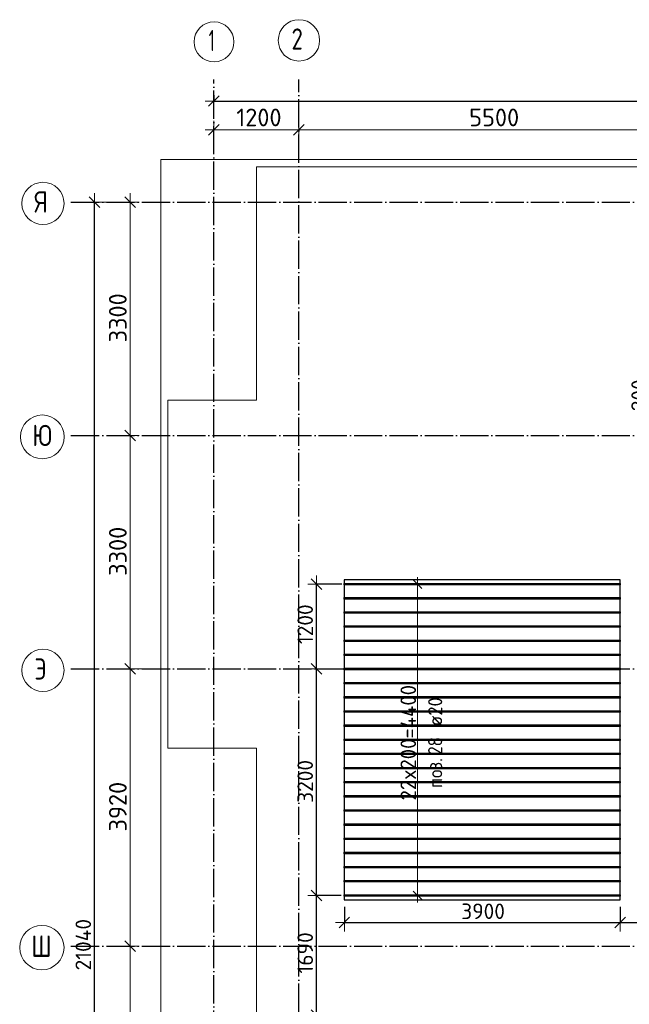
# Model space of a CAD drawing. Header units: millimetres. Extents: x -3725 to 93325, y -74170 to 82591.
# Tile 7 of 133: x 27255 to 35872, y -33561 to -19642. Entities that reach past the tile are written whole.
import ezdxf

# ---------------------------------------------------------------- set-up
doc = ezdxf.new("R2010")
doc.units = ezdxf.units.MM
doc.header["$PDMODE"] = 65
for name, pattern in [('______11', [500, 400, -50, 0, -50]), ('______3', [500, 400, -100]), ('______5', [1100, 800, -100, 100, -100])]:
    doc.linetypes.add(name, pattern=pattern)
for name, color, linetype, lineweight in [('Standard', 7, 'Continuous', 25), ('Балка_ общее', 7, '______3', 13), ('Размерная линия_ общее', 7, 'Continuous', 13), ('Фундамент (1)', 7, 'Continuous', 35)]:
    doc.layers.add(name, color=color, linetype=linetype, lineweight=lineweight)
doc.layers.add('Арм.стержн.Доп. Арм верхн.зоны Х', color=7, linetype='Continuous', lineweight=35, true_color=0x8c8cff)
doc.layers.add('Осевая линия_ общее', color=7, linetype='______5', lineweight=13, true_color=0xa0a0a0)
doc.styles.add('ISOCPEUR', font='ISOCPEUR')
doc.dimstyles.new('DIMSTYLE_18', dxfattribs={"dimtxt": 220, "dimasz": 250, "dimexe": 0, "dimexo": 0, "dimgap": 110, "dimtad": 2, "dimdec": 0, "dimrnd": 1, "dimzin": 12, "dimdsep": 46, "dimtxsty": 'ISOCPEUR', "dimblk1": 'ALL_ML_STRICH', "dimblk2": 'ALL_ML_STRICH', "dimsah": 1, "dimcen": 0, "dimclrd": 7, "dimclre": 256, "dimclrt": 7, "dimadec": 0, "dimazin": 0, "dimtfac": 1, "dimtdec": 0, "dimtix": 1, "dimtmove": 2, "dimatfit": 3, "dimfxl": 0, "dimtzin": 0, "dimlwd": 0, "dimlwe": -3, "dimarcsym": 0})
doc.dimstyles.new('DIMSTYLE_3', dxfattribs={"dimtxt": 220, "dimasz": 250, "dimexe": 0, "dimexo": 0, "dimgap": 110, "dimtad": 2, "dimdec": 0, "dimrnd": 5, "dimzin": 12, "dimdsep": 46, "dimtxsty": 'ISOCPEUR', "dimblk1": 'ALL_ML_STRICH', "dimblk2": 'ALL_ML_STRICH', "dimsah": 1, "dimcen": 0, "dimclrd": 7, "dimclre": 256, "dimclrt": 7, "dimadec": 0, "dimazin": 0, "dimtfac": 1, "dimtdec": 0, "dimtix": 1, "dimtmove": 2, "dimatfit": 3, "dimfxl": 0, "dimtzin": 0, "dimlwd": 0, "dimlwe": -3, "dimarcsym": 0})
doc.dimstyles.new('DIMSTYLE_5', dxfattribs={"dimtxt": 220, "dimasz": 250, "dimexe": 0, "dimexo": 0, "dimgap": 110, "dimtad": 2, "dimdec": 0, "dimrnd": 5, "dimzin": 12, "dimdsep": 46, "dimtxsty": 'ISOCPEUR', "dimblk1": 'ALL_ML_STRICH', "dimblk2": 'ALL_ML_STRICH', "dimsah": 1, "dimcen": 0, "dimclrd": 7, "dimclre": 256, "dimclrt": 7, "dimadec": 0, "dimazin": 0, "dimtfac": 1, "dimtdec": 0, "dimtix": 1, "dimtmove": 2, "dimatfit": 3, "dimfxl": 0, "dimtvp": 1.2, "dimtzin": 0, "dimlwd": 0, "dimlwe": -3, "dimarcsym": 0})
doc.dimstyles.new('DIMSTYLE_7', dxfattribs={"dimtxt": 250, "dimasz": 250, "dimexe": 0, "dimexo": 0, "dimgap": 125, "dimtad": 2, "dimdec": 0, "dimrnd": 5, "dimzin": 12, "dimdsep": 46, "dimtxsty": 'ISOCPEUR', "dimblk1": 'ALL_ML_STRICH', "dimblk2": 'ALL_ML_STRICH', "dimsah": 1, "dimcen": 0, "dimclrd": 7, "dimclre": 256, "dimclrt": 7, "dimadec": 0, "dimazin": 0, "dimtfac": 1, "dimtdec": 0, "dimtix": 1, "dimtmove": 2, "dimatfit": 3, "dimfxl": 0, "dimtzin": 0, "dimlwd": 0, "dimlwe": -3, "dimarcsym": 0})

# ---------------------------------------------------------------- blocks, each defined once
blk = doc.blocks.new('ALL_ML_STRICH')
at = {"color": 0, "linetype": 'ByBlock', "lineweight": -2}
for p, q in [((-1, 0), (0.5, 0)), ((-0.3, -0.3), (0.3, 0.3)), ((0, -0.5), (0, 0.5))]:
    blk.add_line(p, q, dxfattribs=at)
blk = doc.blocks.new('*D61')
at = {"layer": 'DEFPOINTS', "color": 7, "linetype": 'Continuous', "lineweight": 13, "transparency": 33554687}
for p in [(30000, -21199), (31200, -21242), (30000, -21410)]:
    blk.add_point(p, dxfattribs=at)
at = {"layer": 'Балка_ общее', "color": 251, "linetype": 'Continuous', "lineweight": -2, "true_color": 0x656565, "transparency": 33554687}
for p, q in [((30000, -21400), (30000, -21199)), ((31200, -21232), (31200, -21199))]:
    blk.add_line(p, q, dxfattribs=at)
at = {"layer": 'Балка_ общее', "color": 7, "linetype": 'Continuous', "lineweight": -2, "transparency": 33554687}
blk.add_line((30000, -21199), (31200, -21199), dxfattribs=at)
at = {"layer": 'Балка_ общее', "color": 7, "linetype": 'Continuous', "lineweight": 13, "transparency": 33554687, "xscale": 250, "yscale": 250, "zscale": 250, "rotation": 180}
blk.add_blockref('ALL_ML_STRICH', (30000, -21199), dxfattribs=at)
at = {"layer": 'Балка_ общее', "color": 7, "linetype": 'Continuous', "lineweight": 13, "transparency": 33554687, "xscale": 250, "yscale": 250, "zscale": 250}
blk.add_blockref('ALL_ML_STRICH', (31200, -21199), dxfattribs=at)
at = {"layer": 'Балка_ общее', "color": 7, "linetype": 'Continuous', "lineweight": 13, "transparency": 33554687, "insert": (30637, -21024), "char_height": 250, "width": 1000, "attachment_point": 5, "style": 'ISOCPEUR'}
blk.add_mtext('\\A1;{1200}', dxfattribs=at)
blk = doc.blocks.new('*D62')
at = {"layer": 'DEFPOINTS', "color": 7, "linetype": 'Continuous', "lineweight": 13, "transparency": 33554687}
for p in [(31200, -21199), (31200, -21242), (36700, -21201)]:
    blk.add_point(p, dxfattribs=at)
at = {"layer": 'Балка_ общее', "color": 251, "linetype": 'Continuous', "lineweight": -2, "true_color": 0x656565, "transparency": 33554687}
for p, q in [((31200, -21232), (31200, -21199)), ((36700, -21191), (36700, -21199))]:
    blk.add_line(p, q, dxfattribs=at)
at = {"layer": 'Балка_ общее', "color": 7, "linetype": 'Continuous', "lineweight": -2, "transparency": 33554687}
blk.add_line((31200, -21199), (36700, -21199), dxfattribs=at)
at = {"layer": 'Балка_ общее', "color": 7, "linetype": 'Continuous', "lineweight": 13, "transparency": 33554687, "xscale": 250, "yscale": 250, "zscale": 250, "rotation": 180}
blk.add_blockref('ALL_ML_STRICH', (31200, -21199), dxfattribs=at)
at = {"layer": 'Балка_ общее', "color": 7, "linetype": 'Continuous', "lineweight": 13, "transparency": 33554687, "xscale": 250, "yscale": 250, "zscale": 250}
blk.add_blockref('ALL_ML_STRICH', (36700, -21199), dxfattribs=at)
at = {"layer": 'Балка_ общее', "color": 7, "linetype": 'Continuous', "lineweight": 13, "transparency": 33554687, "insert": (33962, -21024), "char_height": 250, "width": 1000, "attachment_point": 5, "style": 'ISOCPEUR'}
blk.add_mtext('\\A1;{5500}', dxfattribs=at)
blk = doc.blocks.new('*D67')
at = {"layer": 'DEFPOINTS', "color": 7, "linetype": 'Continuous', "lineweight": 13, "transparency": 33554687}
for p in [(28217, -32740), (28817, -36660), (29426, -36660)]:
    blk.add_point(p, dxfattribs=at)
at = {"layer": 'Балка_ общее', "color": 251, "linetype": 'Continuous', "lineweight": -2, "true_color": 0x656565, "transparency": 33554687}
for p, q in [((28817, -32740), (28817, -32740)), ((29416, -36660), (28817, -36660))]:
    blk.add_line(p, q, dxfattribs=at)
at = {"layer": 'Балка_ общее', "color": 7, "linetype": 'Continuous', "lineweight": -2, "transparency": 33554687}
blk.add_line((28817, -36660), (28817, -32740), dxfattribs=at)
at = {"layer": 'Балка_ общее', "color": 7, "linetype": 'Continuous', "lineweight": 13, "transparency": 33554687, "xscale": 250, "yscale": 250, "zscale": 250}
for p, rotation in [((28817, -32740), 90), ((28817, -36660), 270)]:
    blk.add_blockref('ALL_ML_STRICH', p, dxfattribs=dict(at, rotation=rotation))
at = {"layer": 'Балка_ общее', "color": 7, "linetype": 'Continuous', "lineweight": 13, "transparency": 33554687, "insert": (28642, -34687), "char_height": 250, "width": 1000, "attachment_point": 5, "rotation": 90, "style": 'ISOCPEUR'}
blk.add_mtext('\\A1;{3920}', dxfattribs=at)
blk = doc.blocks.new('*D68')
at = {"layer": 'DEFPOINTS', "color": 7, "linetype": 'Continuous', "lineweight": 13, "transparency": 33554687}
for p in [(29294, -28820), (28217, -32740), (28817, -32740)]:
    blk.add_point(p, dxfattribs=at)
at = {"layer": 'Балка_ общее', "color": 251, "linetype": 'Continuous', "lineweight": -2, "true_color": 0x656565, "transparency": 33554687}
for p, q in [((29284, -28820), (28817, -28820)), ((28817, -32740), (28817, -32740))]:
    blk.add_line(p, q, dxfattribs=at)
at = {"layer": 'Балка_ общее', "color": 7, "linetype": 'Continuous', "lineweight": -2, "transparency": 33554687}
blk.add_line((28817, -32740), (28817, -28820), dxfattribs=at)
at = {"layer": 'Балка_ общее', "color": 7, "linetype": 'Continuous', "lineweight": 13, "transparency": 33554687, "xscale": 250, "yscale": 250, "zscale": 250}
for p, rotation in [((28817, -28820), 90), ((28817, -32740), 270)]:
    blk.add_blockref('ALL_ML_STRICH', p, dxfattribs=dict(at, rotation=rotation))
at = {"layer": 'Балка_ общее', "color": 7, "linetype": 'Continuous', "lineweight": 13, "transparency": 33554687, "insert": (28642, -30767), "char_height": 250, "width": 1000, "attachment_point": 5, "rotation": 90, "style": 'ISOCPEUR'}
blk.add_mtext('\\A1;{3920}', dxfattribs=at)
blk = doc.blocks.new('*D69')
at = {"layer": 'DEFPOINTS', "color": 7, "linetype": 'Continuous', "lineweight": 13, "transparency": 33554687}
for p in [(28217, -25520), (28817, -28820), (29294, -28820)]:
    blk.add_point(p, dxfattribs=at)
at = {"layer": 'Балка_ общее', "color": 251, "linetype": 'Continuous', "lineweight": -2, "true_color": 0x656565, "transparency": 33554687}
for p, q in [((28817, -25520), (28817, -25520)), ((29284, -28820), (28817, -28820))]:
    blk.add_line(p, q, dxfattribs=at)
at = {"layer": 'Балка_ общее', "color": 7, "linetype": 'Continuous', "lineweight": -2, "transparency": 33554687}
blk.add_line((28817, -28820), (28817, -25520), dxfattribs=at)
at = {"layer": 'Балка_ общее', "color": 7, "linetype": 'Continuous', "lineweight": 13, "transparency": 33554687, "xscale": 250, "yscale": 250, "zscale": 250}
for p, rotation in [((28817, -25520), 90), ((28817, -28820), 270)]:
    blk.add_blockref('ALL_ML_STRICH', p, dxfattribs=dict(at, rotation=rotation))
at = {"layer": 'Балка_ общее', "color": 7, "linetype": 'Continuous', "lineweight": 13, "transparency": 33554687, "insert": (28642, -27157), "char_height": 250, "width": 1000, "attachment_point": 5, "rotation": 90, "style": 'ISOCPEUR'}
blk.add_mtext('\\A1;{3300}', dxfattribs=at)
blk = doc.blocks.new('*D70')
at = {"layer": 'DEFPOINTS', "color": 7, "linetype": 'Continuous', "lineweight": 13, "transparency": 33554687}
for p in [(28424, -22220), (28217, -25520), (28817, -25520)]:
    blk.add_point(p, dxfattribs=at)
at = {"layer": 'Балка_ общее', "color": 251, "linetype": 'Continuous', "lineweight": -2, "true_color": 0x656565, "transparency": 33554687}
for p, q in [((28414, -22220), (28817, -22220)), ((28817, -25520), (28817, -25520))]:
    blk.add_line(p, q, dxfattribs=at)
at = {"layer": 'Балка_ общее', "color": 7, "linetype": 'Continuous', "lineweight": -2, "transparency": 33554687}
blk.add_line((28817, -25520), (28817, -22220), dxfattribs=at)
at = {"layer": 'Балка_ общее', "color": 7, "linetype": 'Continuous', "lineweight": 13, "transparency": 33554687, "xscale": 250, "yscale": 250, "zscale": 250}
for p, rotation in [((28817, -22220), 90), ((28817, -25520), 270)]:
    blk.add_blockref('ALL_ML_STRICH', p, dxfattribs=dict(at, rotation=rotation))
at = {"layer": 'Балка_ общее', "color": 7, "linetype": 'Continuous', "lineweight": 13, "transparency": 33554687, "insert": (28642, -23857), "char_height": 250, "width": 1000, "attachment_point": 5, "rotation": 90, "style": 'ISOCPEUR'}
blk.add_mtext('\\A1;{3300}', dxfattribs=at)
blk = doc.blocks.new('*D252')
at = {"layer": 'DEFPOINTS', "color": 7, "linetype": 'Continuous', "lineweight": 13, "transparency": 33554687}
for p in [(37339, -25239), (36528, -25439), (37323, -25439)]:
    blk.add_point(p, dxfattribs=at)
at = {"layer": 'Размерная линия_ общее', "color": 253, "linetype": 'Continuous', "lineweight": -2, "true_color": 0xa0a0a0, "transparency": 33554687}
for p, q in [((37239, -25239), (36528, -25239)), ((37223, -25439), (36528, -25439))]:
    blk.add_line(p, q, dxfattribs=at)
at = {"layer": 'Размерная линия_ общее', "color": 7, "linetype": 'Continuous', "lineweight": -2, "transparency": 33554687}
blk.add_line((36528, -25439), (36528, -25239), dxfattribs=at)
at = {"layer": 'Размерная линия_ общее', "color": 7, "linetype": 'Continuous', "lineweight": 13, "transparency": 33554687, "xscale": 250, "yscale": 250, "zscale": 250}
for p, rotation in [((36528, -25239), 90), ((36528, -25439), 270)]:
    blk.add_blockref('ALL_ML_STRICH', p, dxfattribs=dict(at, rotation=rotation))
at = {"layer": 'Размерная линия_ общее', "color": 7, "linetype": 'Continuous', "lineweight": 13, "transparency": 33554687, "insert": (36010, -24952), "char_height": 220, "width": 660, "attachment_point": 5, "rotation": 90, "style": 'ISOCPEUR'}
blk.add_mtext('\\A1;{200}', dxfattribs=at)
blk = doc.blocks.new('*D257')
at = {"layer": 'DEFPOINTS', "color": 7, "linetype": 'Continuous', "lineweight": 13, "transparency": 33554687}
for p in [(31844, -32084), (35744, -32084), (31844, -32406)]:
    blk.add_point(p, dxfattribs=at)
at = {"layer": 'Размерная линия_ общее', "color": 253, "linetype": 'Continuous', "lineweight": -2, "true_color": 0xa0a0a0, "transparency": 33554687}
for p, q in [((31844, -32184), (31844, -32406)), ((35744, -32184), (35744, -32406))]:
    blk.add_line(p, q, dxfattribs=at)
at = {"layer": 'Размерная линия_ общее', "color": 7, "linetype": 'Continuous', "lineweight": -2, "transparency": 33554687}
blk.add_line((31844, -32406), (35744, -32406), dxfattribs=at)
at = {"layer": 'Размерная линия_ общее', "color": 7, "linetype": 'Continuous', "lineweight": 13, "transparency": 33554687, "xscale": 250, "yscale": 250, "zscale": 250, "rotation": 180}
blk.add_blockref('ALL_ML_STRICH', (31844, -32406), dxfattribs=at)
at = {"layer": 'Размерная линия_ общее', "color": 7, "linetype": 'Continuous', "lineweight": 13, "transparency": 33554687, "xscale": 250, "yscale": 250, "zscale": 250}
blk.add_blockref('ALL_ML_STRICH', (35744, -32406), dxfattribs=at)
at = {"layer": 'Размерная линия_ общее', "color": 7, "linetype": 'Continuous', "lineweight": 13, "transparency": 33554687, "insert": (33805, -32246), "char_height": 220, "width": 880, "attachment_point": 5, "style": 'ISOCPEUR'}
blk.add_mtext('\\A1;{3900}', dxfattribs=at)
blk = doc.blocks.new('*D258')
at = {"layer": 'DEFPOINTS', "color": 7, "linetype": 'Continuous', "lineweight": 13, "transparency": 33554687}
for p in [(35744, -32084), (35744, -32406), (36700, -32395)]:
    blk.add_point(p, dxfattribs=at)
at = {"layer": 'Размерная линия_ общее', "color": 253, "linetype": 'Continuous', "lineweight": -2, "true_color": 0xa0a0a0, "transparency": 33554687}
for p, q in [((35744, -32184), (35744, -32406)), ((36700, -32406), (36700, -32406))]:
    blk.add_line(p, q, dxfattribs=at)
at = {"layer": 'Размерная линия_ общее', "color": 7, "linetype": 'Continuous', "lineweight": -2, "transparency": 33554687}
blk.add_line((35744, -32406), (36700, -32406), dxfattribs=at)
at = {"layer": 'Размерная линия_ общее', "color": 7, "linetype": 'Continuous', "lineweight": 13, "transparency": 33554687, "xscale": 250, "yscale": 250, "zscale": 250, "rotation": 180}
blk.add_blockref('ALL_ML_STRICH', (35744, -32406), dxfattribs=at)
at = {"layer": 'Размерная линия_ общее', "color": 7, "linetype": 'Continuous', "lineweight": 13, "transparency": 33554687, "xscale": 250, "yscale": 250, "zscale": 250}
blk.add_blockref('ALL_ML_STRICH', (36700, -32406), dxfattribs=at)
at = {"layer": 'Размерная линия_ общее', "color": 7, "linetype": 'Continuous', "lineweight": 13, "transparency": 33554687, "insert": (36233, -32246), "char_height": 220, "width": 660, "attachment_point": 5, "style": 'ISOCPEUR'}
blk.add_mtext('\\A1;{955}', dxfattribs=at)
blk = doc.blocks.new('*D261')
at = {"layer": 'DEFPOINTS', "color": 7, "linetype": 'Continuous', "lineweight": 13, "transparency": 33554687}
for p in [(31898, -32022), (31451, -33712), (31840, -33712)]:
    blk.add_point(p, dxfattribs=at)
at = {"layer": 'Размерная линия_ общее', "color": 253, "linetype": 'Continuous', "lineweight": -2, "true_color": 0xa0a0a0, "transparency": 33554687}
for p, q in [((31798, -32022), (31451, -32022)), ((31740, -33712), (31451, -33712))]:
    blk.add_line(p, q, dxfattribs=at)
at = {"layer": 'Размерная линия_ общее', "color": 7, "linetype": 'Continuous', "lineweight": -2, "transparency": 33554687}
blk.add_line((31451, -33712), (31451, -32022), dxfattribs=at)
at = {"layer": 'Размерная линия_ общее', "color": 7, "linetype": 'Continuous', "lineweight": 13, "transparency": 33554687, "xscale": 250, "yscale": 250, "zscale": 250}
for p, rotation in [((31451, -32022), 90), ((31451, -33712), 270)]:
    blk.add_blockref('ALL_ML_STRICH', p, dxfattribs=dict(at, rotation=rotation))
at = {"layer": 'Размерная линия_ общее', "color": 7, "linetype": 'Continuous', "lineweight": 13, "transparency": 33554687, "insert": (31291, -32834), "char_height": 220, "width": 880, "attachment_point": 5, "rotation": 90, "style": 'ISOCPEUR'}
blk.add_mtext('\\A1;{1690}', dxfattribs=at)
blk = doc.blocks.new('*D262')
at = {"layer": 'DEFPOINTS', "color": 7, "linetype": 'Continuous', "lineweight": 13, "transparency": 33554687}
for p in [(31529, -28820), (31451, -32022), (31898, -32022)]:
    blk.add_point(p, dxfattribs=at)
at = {"layer": 'Размерная линия_ общее', "color": 253, "linetype": 'Continuous', "lineweight": -2, "true_color": 0xa0a0a0, "transparency": 33554687}
for p, q in [((31451, -28820), (31451, -28820)), ((31798, -32022), (31451, -32022))]:
    blk.add_line(p, q, dxfattribs=at)
at = {"layer": 'Размерная линия_ общее', "color": 7, "linetype": 'Continuous', "lineweight": -2, "transparency": 33554687}
blk.add_line((31451, -32022), (31451, -28820), dxfattribs=at)
at = {"layer": 'Размерная линия_ общее', "color": 7, "linetype": 'Continuous', "lineweight": 13, "transparency": 33554687, "xscale": 250, "yscale": 250, "zscale": 250}
for p, rotation in [((31451, -28820), 90), ((31451, -32022), 270)]:
    blk.add_blockref('ALL_ML_STRICH', p, dxfattribs=dict(at, rotation=rotation))
at = {"layer": 'Размерная линия_ общее', "color": 7, "linetype": 'Continuous', "lineweight": 13, "transparency": 33554687, "insert": (31291, -30410), "char_height": 220, "width": 880, "attachment_point": 5, "rotation": 90, "style": 'ISOCPEUR'}
blk.add_mtext('\\A1;{3200}', dxfattribs=at)
blk = doc.blocks.new('*D263')
at = {"layer": 'DEFPOINTS', "color": 7, "linetype": 'Continuous', "lineweight": 13, "transparency": 33554687}
for p in [(31910, -27622), (31451, -28820), (31529, -28820)]:
    blk.add_point(p, dxfattribs=at)
at = {"layer": 'Размерная линия_ общее', "color": 253, "linetype": 'Continuous', "lineweight": -2, "true_color": 0xa0a0a0, "transparency": 33554687}
for p, q in [((31810, -27622), (31451, -27622)), ((31451, -28820), (31451, -28820))]:
    blk.add_line(p, q, dxfattribs=at)
at = {"layer": 'Размерная линия_ общее', "color": 7, "linetype": 'Continuous', "lineweight": -2, "transparency": 33554687}
blk.add_line((31451, -28820), (31451, -27622), dxfattribs=at)
at = {"layer": 'Размерная линия_ общее', "color": 7, "linetype": 'Continuous', "lineweight": 13, "transparency": 33554687, "xscale": 250, "yscale": 250, "zscale": 250}
for p, rotation in [((31451, -27622), 90), ((31451, -28820), 270)]:
    blk.add_blockref('ALL_ML_STRICH', p, dxfattribs=dict(at, rotation=rotation))
at = {"layer": 'Размерная линия_ общее', "color": 7, "linetype": 'Continuous', "lineweight": 13, "transparency": 33554687, "insert": (31291, -28188), "char_height": 220, "width": 880, "attachment_point": 5, "rotation": 90, "style": 'ISOCPEUR'}
blk.add_mtext('\\A1;{1200}', dxfattribs=at)
blk = doc.blocks.new('*D539')
at = {"layer": 'DEFPOINTS', "color": 7, "linetype": 'Continuous', "lineweight": 13, "transparency": 33554687}
for p in [(30000, -20609), (30000, -20792), (43900, -20747)]:
    blk.add_point(p, dxfattribs=at)
at = {"layer": 'Размерная линия_ общее', "color": 253, "linetype": 'Continuous', "lineweight": -2, "true_color": 0xa0a0a0, "transparency": 33554687}
for p, q in [((30000, -20709), (30000, -20792)), ((43900, -20792), (43900, -20792))]:
    blk.add_line(p, q, dxfattribs=at)
at = {"layer": 'Размерная линия_ общее', "color": 7, "linetype": 'Continuous', "lineweight": -2, "transparency": 33554687}
blk.add_line((30000, -20792), (43900, -20792), dxfattribs=at)
at = {"layer": 'Размерная линия_ общее', "color": 7, "linetype": 'Continuous', "lineweight": 13, "transparency": 33554687, "xscale": 250, "yscale": 250, "zscale": 250, "rotation": 180}
blk.add_blockref('ALL_ML_STRICH', (30000, -20792), dxfattribs=at)
at = {"layer": 'Размерная линия_ общее', "color": 7, "linetype": 'Continuous', "lineweight": 13, "transparency": 33554687, "xscale": 250, "yscale": 250, "zscale": 250}
blk.add_blockref('ALL_ML_STRICH', (43900, -20792), dxfattribs=at)
at = {"layer": 'Размерная линия_ общее', "color": 7, "linetype": 'Continuous', "lineweight": 13, "transparency": 33554687, "insert": (36983, -20632), "char_height": 220, "width": 1100, "attachment_point": 5, "style": 'ISOCPEUR'}
blk.add_mtext('\\A1;{13900}', dxfattribs=at)
blk = doc.blocks.new('*D542')
at = {"layer": 'DEFPOINTS', "color": 7, "linetype": 'Continuous', "lineweight": 13, "transparency": 33554687}
for p in [(28232, -22220), (27980, -43260), (28314, -43260)]:
    blk.add_point(p, dxfattribs=at)
at = {"layer": 'Размерная линия_ общее', "color": 253, "linetype": 'Continuous', "lineweight": -2, "true_color": 0xa0a0a0, "transparency": 33554687}
for p, q in [((28314, -22220), (28314, -22220)), ((28080, -43260), (28314, -43260))]:
    blk.add_line(p, q, dxfattribs=at)
at = {"layer": 'Размерная линия_ общее', "color": 7, "linetype": 'Continuous', "lineweight": -2, "transparency": 33554687}
blk.add_line((28314, -43260), (28314, -22220), dxfattribs=at)
at = {"layer": 'Размерная линия_ общее', "color": 7, "linetype": 'Continuous', "lineweight": 13, "transparency": 33554687, "xscale": 250, "yscale": 250, "zscale": 250}
for p, rotation in [((28314, -22220), 90), ((28314, -43260), 270)]:
    blk.add_blockref('ALL_ML_STRICH', p, dxfattribs=dict(at, rotation=rotation))
at = {"layer": 'Размерная линия_ общее', "color": 7, "linetype": 'Continuous', "lineweight": 13, "transparency": 33554687, "insert": (28154, -32718), "char_height": 220, "width": 1100, "attachment_point": 5, "rotation": 90, "style": 'ISOCPEUR'}
blk.add_mtext('\\A1;{21040}', dxfattribs=at)
blk = doc.blocks.new('СЛОЖНЫЙ_ОБЪЕКТ_3')
at = {"layer": 'Осевая линия_ общее', "color": 253, "linetype": '______11', "lineweight": -3, "true_color": 0xa0a0a0, "transparency": 33554687}
for p, q in [((30000, -44050), (30000, -20490)), ((31200, -44170), (31200, -20490)), ((27980, -22220), (44900, -22220)), ((27980, -25520), (44900, -25520)), ((27980, -28820), (46830, -28820)), ((27980, -32740), (46830, -32740))]:
    blk.add_line(p, q, dxfattribs=at)
at = {"layer": 'Осевая линия_ общее', "color": 7, "linetype": 'Continuous', "lineweight": 13, "transparency": 33554687}
for centre, radius in [((30001.9, -19955.7), 281.9), ((31202.4, -19934.7), 292.4), ((27583.8, -22239.5), 298.8), ((27574.5, -25539.5), 309.5), ((27583.8, -28839.5), 298.8), ((27568.4, -32759.5), 313.4)]:
    blk.add_circle(centre, radius, dxfattribs=at)
at = {"layer": 'Осевая линия_ общее', "color": 7, "linetype": 'Continuous', "lineweight": 13, "transparency": 33554687, "char_height": 300, "attachment_point": 7, "style": 'ISOCPEUR'}
for s, insert, width in [('\\W0.78;2', (31097.4, -20065.2), 326.407), ('\\W0.56;1', (29926.9, -20086.2), 233.333), ('\\W0.80;Я', (27463.8, -22370), 359.833), ('\\W0.83;Ю', (27432, -25670), 408.873), ('\\W0.80;Э', (27463.8, -28970), 359.833), ('\\W0.83;Ш', (27418.4, -32890), 425)]:
    blk.add_mtext(s, dxfattribs=dict(at, insert=insert, width=width))
at = {"layer": 'Балка_ общее', "color": 7, "linetype": 'Continuous', "lineweight": 13, "transparency": 33554687}
for base, p1, p2, picture, middle in [((31200, -21198.6), (30000, -21400), (31200, -21232.2), '*D61', (30637.5, -21023.6)), ((36700, -21198.6), (31200, -21232.2), (36700, -21190.6), '*D62', (33962.5, -21023.6))]:
    dim = blk.add_linear_dim(base=base, p1=p1, p2=p2, dimstyle='DIMSTYLE_7', override={"dimpost": '<>', "dimclrd": 7, "dimclre": 251, "dimclrt": 7, "dimlwd": 0, "dimlwe": 65533}, dxfattribs=at)
    dim.commit()
    dim.dimension.update_dxf_attribs({"geometry": picture, "text_midpoint": middle, "dimtype": 160})
for base, p1, p2, picture, middle in [((28816.9, -22220), (28816.9, -25520), (28413.8, -22220), '*D70', (28641.9, -23857.5)), ((28816.9, -25520), (29283.5, -28820), (28816.9, -25520), '*D69', (28641.9, -27157.5)), ((28816.9, -28820), (28816.9, -32740), (29283.5, -28820), '*D68', (28641.9, -30767.5)), ((28816.9, -32740), (29415.8, -36660), (28816.9, -32740), '*D67', (28641.9, -34687.5))]:
    dim = blk.add_linear_dim(base=base, p1=p1, p2=p2, angle=90, dimstyle='DIMSTYLE_7', override={"dimpost": '<>', "dimclrd": 7, "dimclre": 251, "dimclrt": 7, "dimlwd": 0, "dimlwe": 65533}, dxfattribs=at)
    dim.commit()
    dim.dimension.update_dxf_attribs({"geometry": picture, "text_midpoint": middle, "dimtype": 160})

msp = doc.modelspace()

# ---------------------------------------------------------------- linework, layer by layer
at = {"layer": 'Standard', "color": 7, "linetype": 'Continuous', "lineweight": 18, "transparency": 33554687}
msp.add_lwpolyline([(29250, -43460), (46440, -43460), (46440, -21620), (29250, -21620), (29250, -43460)], dxfattribs=at)
at = {"layer": 'Арм.стержн.Доп. Арм верхн.зоны Х', "color": 7, "linetype": 'Continuous', "lineweight": 13, "transparency": 33554687}
for p, q in [((32878, -27621.5), (32878, -27521.5)), ((32878, -32021.5), (32878, -27621.5)), ((32878, -32021.5), (32878, -32121.5))]:
    msp.add_line(p, q, dxfattribs=at)
at = {"layer": 'Арм.стержн.Доп. Арм верхн.зоны Х', "color": 253, "linetype": 'Continuous', "lineweight": -3, "true_color": 0xa0a0a0, "transparency": 33554687}
for p, q in [((32878, -27621.5), (32778, -27621.5)), ((32878, -27621.5), (32978, -27621.5)), ((32878, -32021.5), (32778, -32021.5)), ((32878, -32021.5), (32978, -32021.5))]:
    msp.add_line(p, q, dxfattribs=at)
at = {"layer": 'Арм.стержн.Доп. Арм верхн.зоны Х', "color": 7, "linetype": 'Continuous', "lineweight": 25, "transparency": 33554687}
for p, q in [((32938, -27681.5), (32818, -27561.5)), ((32938, -32081.5), (32818, -31961.5))]:
    msp.add_line(p, q, dxfattribs=at)
at = {"layer": 'Арм.стержн.Доп. Арм верхн.зоны Х', "color": 52, "linetype": 'Continuous', "lineweight": 25, "transparency": 33554687}
msp.add_lwpolyline([(35743.7, -27559), (31843.7, -27559), (31843.7, -32084), (35743.7, -32084), (35743.7, -27559)], dxfattribs=at)
at = {"layer": 'Арм.стержн.Доп. Арм верхн.зоны Х', "color": 240, "linetype": 'Continuous', "lineweight": 25, "transparency": 33554687}
for points in [[(35743.7, -27631.5), (31843.7, -27631.5), (31843.7, -27611.5), (35743.7, -27611.5), (35743.7, -27631.5)], [(35743.7, -27831.5), (31843.7, -27831.5), (31843.7, -27811.5), (35743.7, -27811.5), (35743.7, -27831.5)], [(35743.7, -28031.5), (31843.7, -28031.5), (31843.7, -28011.5), (35743.7, -28011.5), (35743.7, -28031.5)], [(35743.7, -28231.5), (31843.7, -28231.5), (31843.7, -28211.5), (35743.7, -28211.5), (35743.7, -28231.5)], [(35743.7, -28431.5), (31843.7, -28431.5), (31843.7, -28411.5), (35743.7, -28411.5), (35743.7, -28431.5)], [(35743.7, -28631.5), (31843.7, -28631.5), (31843.7, -28611.5), (35743.7, -28611.5), (35743.7, -28631.5)], [(35743.7, -28831.5), (31843.7, -28831.5), (31843.7, -28811.5), (35743.7, -28811.5), (35743.7, -28831.5)], [(35743.7, -29031.5), (31843.7, -29031.5), (31843.7, -29011.5), (35743.7, -29011.5), (35743.7, -29031.5)], [(35743.7, -29231.5), (31843.7, -29231.5), (31843.7, -29211.5), (35743.7, -29211.5), (35743.7, -29231.5)], [(35743.7, -29431.5), (31843.7, -29431.5), (31843.7, -29411.5), (35743.7, -29411.5), (35743.7, -29431.5)], [(35743.7, -29631.5), (31843.7, -29631.5), (31843.7, -29611.5), (35743.7, -29611.5), (35743.7, -29631.5)], [(35743.7, -29831.5), (31843.7, -29831.5), (31843.7, -29811.5), (35743.7, -29811.5), (35743.7, -29831.5)], [(35743.7, -30031.5), (31843.7, -30031.5), (31843.7, -30011.5), (35743.7, -30011.5), (35743.7, -30031.5)], [(35743.7, -30231.5), (31843.7, -30231.5), (31843.7, -30211.5), (35743.7, -30211.5), (35743.7, -30231.5)], [(35743.7, -30431.5), (31843.7, -30431.5), (31843.7, -30411.5), (35743.7, -30411.5), (35743.7, -30431.5)], [(35743.7, -30631.5), (31843.7, -30631.5), (31843.7, -30611.5), (35743.7, -30611.5), (35743.7, -30631.5)], [(35743.7, -30831.5), (31843.7, -30831.5), (31843.7, -30811.5), (35743.7, -30811.5), (35743.7, -30831.5)], [(35743.7, -31031.5), (31843.7, -31031.5), (31843.7, -31011.5), (35743.7, -31011.5), (35743.7, -31031.5)], [(35743.7, -31231.5), (31843.7, -31231.5), (31843.7, -31211.5), (35743.7, -31211.5), (35743.7, -31231.5)], [(35743.7, -31431.5), (31843.7, -31431.5), (31843.7, -31411.5), (35743.7, -31411.5), (35743.7, -31431.5)], [(35743.7, -31631.5), (31843.7, -31631.5), (31843.7, -31611.5), (35743.7, -31611.5), (35743.7, -31631.5)], [(35743.7, -31831.5), (31843.7, -31831.5), (31843.7, -31811.5), (35743.7, -31811.5), (35743.7, -31831.5)], [(35743.7, -32031.5), (31843.7, -32031.5), (31843.7, -32011.5), (35743.7, -32011.5), (35743.7, -32031.5)]]:
    msp.add_lwpolyline(points, dxfattribs=at)
at = {"layer": 'Фундамент (1)', "color": 7, "lineweight": 18, "transparency": 33554687}
for p, q in [((30600, -25020), (30600, -21720)), ((30600, -21720), (44500, -21720)), ((29350, -29940), (29350, -25020)), ((29350, -25020), (30600, -25020)), ((30600, -29940), (29350, -29940)), ((30600, -35540), (30600, -29940))]:
    msp.add_line(p, q, dxfattribs=at)
at = {"layer": 'Фундамент (1)', "color": 7, "linetype": 'Continuous', "lineweight": 18, "transparency": 33554687}
for p, q in [((30600, -25020), (30600, -21720)), ((30600, -21720), (44500, -21720)), ((29350, -29940), (29350, -25020)), ((29350, -25020), (30600, -25020)), ((30600, -29940), (29350, -29940)), ((30600, -35540), (30600, -29940))]:
    msp.add_line(p, q, dxfattribs=at)

# ---------------------------------------------------------------- block references
at = {"layer": 'Балка_ общее', "color": 7, "linetype": 'Continuous', "lineweight": 13, "transparency": 33554687}
msp.add_blockref('СЛОЖНЫЙ_ОБЪЕКТ_3', (0, 0), dxfattribs=at)

# ---------------------------------------------------------------- texts
at = {"layer": 'Арм.стержн.Доп. Арм верхн.зоны Х', "color": 7, "linetype": 'Continuous', "lineweight": 13, "transparency": 33554687, "insert": (32858, -30679.5), "char_height": 220, "width": 1843.941, "attachment_point": 7, "rotation": 90, "style": 'ISOCPEUR'}
msp.add_mtext('\\W0.97;22x200=4400', dxfattribs=at)
at = {"layer": 'Арм.стержн.Доп. Арм верхн.зоны Х', "color": 7, "linetype": 'Continuous', "lineweight": 25, "transparency": 33554687, "char_height": 200, "attachment_point": 7, "rotation": 90, "style": 'ISOCPEUR'}
for s, insert, width in [('\\W0.95; ø20 ', (33228, -29753.5), 794.384), ('\\W0.87;28', (33228, -30033.5), 367.208), ('\\W0.92;поз.', (33228, -30503.5), 561.646)]:
    msp.add_mtext(s, dxfattribs=dict(at, insert=insert, width=width))

# ---------------------------------------------------------------- dimensions: what is measured, and where the dimension line sits
at = {"layer": 'Размерная линия_ общее', "color": 7, "linetype": 'Continuous', "lineweight": 13, "transparency": 33554687}
for base, p1, p2, dimstyle, picture, middle in [((43900, -20792.2), (30000, -20709.2), (43900, -20792.2), 'DIMSTYLE_18', '*D539', (36983, -20632.2)), ((35743.7, -32406.2), (31843.7, -32184), (35743.7, -32184), 'DIMSTYLE_3', '*D257', (33804.7, -32246.2)), ((36700, -32406.2), (35743.7, -32184), (36700, -32406.2), 'DIMSTYLE_3', '*D258', (36232.9, -32246.2))]:
    dim = msp.add_linear_dim(base=base, p1=p1, p2=p2, dimstyle=dimstyle, override={"dimpost": '<>', "dimclrd": 7, "dimclre": 253, "dimclrt": 7, "dimlwd": 0, "dimlwe": 65533}, dxfattribs=at)
    dim.commit()
    dim.dimension.update_dxf_attribs({"geometry": picture, "text_midpoint": middle, "dimtype": 160})
for base, p1, p2, dimstyle, picture, middle in [((28314.4, -22220), (28080, -43260), (28314.4, -22220), 'DIMSTYLE_18', '*D542', (28154.4, -32718)), ((36527.6, -25239.5), (37223.4, -25439.5), (37239.5, -25239.5), 'DIMSTYLE_5', '*D252', (36009.5, -24952.2)), ((31451.2169, -27621.5314), (31451.2169, -28820), (31809.534, -27621.5314), 'DIMSTYLE_3', '*D263', (31291.2169, -28187.7657)), ((31451.2169, -28820), (31798.3556, -32021.5314), (31451.2169, -28820), 'DIMSTYLE_3', '*D262', (31291.2169, -30409.7657)), ((31451.2, -32021.5), (31740, -33711.8), (31798.4, -32021.5), 'DIMSTYLE_3', '*D261', (31291.2, -32833.7))]:
    dim = msp.add_linear_dim(base=base, p1=p1, p2=p2, angle=90, dimstyle=dimstyle, override={"dimpost": '<>', "dimclrd": 7, "dimclre": 253, "dimclrt": 7, "dimlwd": 0, "dimlwe": 65533}, dxfattribs=at)
    dim.commit()
    dim.dimension.update_dxf_attribs({"geometry": picture, "text_midpoint": middle, "dimtype": 160})

doc.saveas('drawing.dxf')
